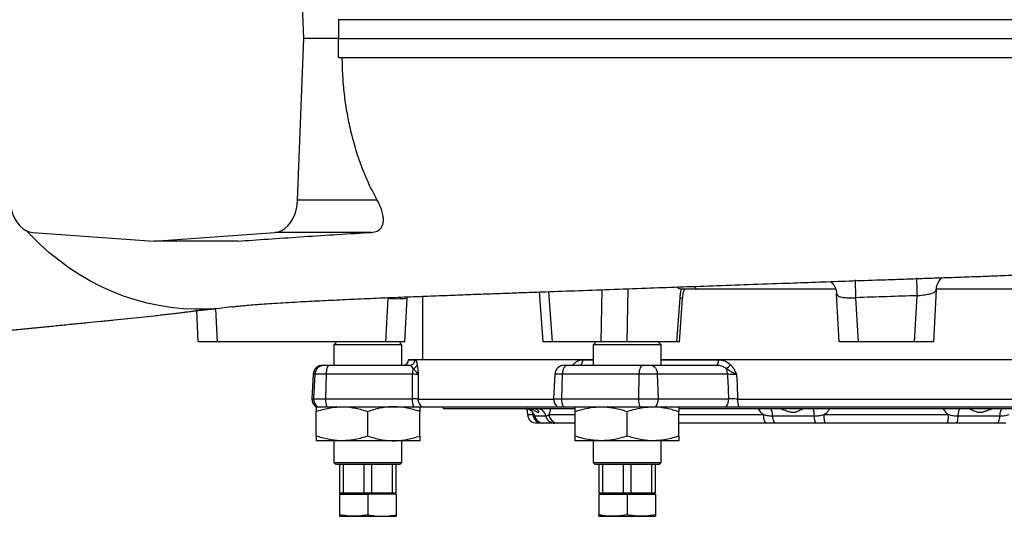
# Model space of a CAD drawing. Header units: millimetres. Extents: x 1279 to 5058, y 766 to 6162.
# Tile 6 of 16: x 3209 to 4254, y 1039 to 1566. Entities that reach past the tile are written whole.
import ezdxf

# ---------------------------------------------------------------- set-up
doc = ezdxf.new("R2010")
doc.units = ezdxf.units.MM
doc.header["$LTSCALE"] = 2

msp = doc.modelspace()

# ---------------------------------------------------------------- linework, layer by layer
at = {"color": 7, "linetype": 'Continuous', "lineweight": 25}
for p, q in [((3510.6, 1545.9), (3504.1, 1717.5)), ((3504.1, 1374.2), (3510.6, 1545.9)), ((3547.5, 1545.9), (3510.6, 1545.9)), ((3588.6, 1374.2), (3504.1, 1374.2)), ((3223.1, 1340.2), (3351.5, 1330.9)), ((3351.5, 1330.9), (3480, 1340.2)), ((3582.1, 1340.2), (3480, 1340.2)), ((3440.5, 1330.9), (3351.5, 1330.9)), ((3760.4, 1277), (3764.2, 1223.9)), ((3911.7, 1279.9), (3911.4, 1279.9)), ((4075, 1279.9), (3928.8, 1279.9)), ((4078.7, 1223.9), (4076, 1275.1)), ((4181.6, 1279.3), (4178.7, 1223.9)), ((4328.6, 1279.9), (4181.7, 1279.9)), ((3597.7, 1223.9), (3600.2, 1270.4)), ((3617.7, 1223.8), (3620.2, 1270.3)), ((3620.3, 1270.3), (3620.4, 1271.7)), ((3636.7, 1272.4), (3636.7, 1205.1)), ((3906.5, 1223.9), (3909.9, 1270.4)), ((3909.2, 1223.8), (3912.6, 1270)), ((4096.2, 1270.8), (4098.7, 1223.9)), ((4158.7, 1223.9), (4161.3, 1272.9)), ((3398.7, 1223.9), (3397, 1257.1)), ((3418.7, 1223.9), (3398.7, 1223.9)), ((3597.7, 1223.9), (3418.7, 1223.9)), ((3545.7, 1223.9), (3542.7, 1220.9)), ((3614.7, 1220.9), (3611.7, 1223.9)), ((3774.2, 1223.9), (3764.2, 1223.9)), ((3826.2, 1223.9), (3774.2, 1223.9)), ((3820.7, 1223.9), (3817.7, 1220.9)), ((3853.5, 1223.9), (3826.2, 1223.9)), ((3906.5, 1223.9), (3853.5, 1223.9)), ((3889.7, 1220.9), (3886.7, 1223.9)), ((4098.7, 1223.9), (4078.7, 1223.9)), ((4158.7, 1223.9), (4098.7, 1223.9)), ((4178.7, 1223.9), (4158.7, 1223.9)), ((3542.7, 1220.9), (3542.7, 1199.1)), ((3578.7, 1220.9), (3542.7, 1220.9)), ((3614.7, 1220.9), (3578.7, 1220.9)), ((3614.7, 1199.1), (3614.7, 1220.9)), ((3817.7, 1220.9), (3817.7, 1199.1)), ((3884.9, 1220.9), (3817.7, 1220.9)), ((3889.7, 1220.9), (3884.9, 1220.9)), ((3889.7, 1199.1), (3889.7, 1220.9)), ((3621.8, 1205.1), (3621.8, 1205)), ((3621.8, 1205.1), (3817.7, 1205.1)), ((3889.7, 1205.1), (4367.7, 1205.1)), ((3530.6, 1199.1), (3532.4, 1199.1)), ((3532.4, 1199.1), (3537.7, 1199.1)), ((3537.7, 1199.1), (3622.7, 1199.1)), ((3787, 1199.1), (3790.6, 1199.1)), ((3790.6, 1199.1), (3870.6, 1199.1)), ((3870.6, 1199.1), (3879.3, 1199.1)), ((3879.3, 1199.1), (3948.6, 1199.1)), ((3520.6, 1189.6), (3519.3, 1163.6)), ((3522.4, 1189.6), (3521.1, 1163.6)), ((3534.3, 1189.6), (3522.4, 1189.6)), ((3534.3, 1189.6), (3533.8, 1163.6)), ((3625.8, 1189.6), (3534.3, 1189.6)), ((3777.1, 1189.6), (3775.7, 1163.6)), ((3784.9, 1189.6), (3784.1, 1163.6)), ((3866.2, 1189.6), (3784.9, 1189.6)), ((3866.2, 1189.6), (3865.7, 1163.6)), ((3885.7, 1189.6), (3866.2, 1189.6)), ((3885.7, 1189.6), (3886.6, 1163.6)), ((3960.3, 1189.6), (3885.7, 1189.6)), ((3521.1, 1163.6), (3533.8, 1163.6)), ((3533.8, 1163.6), (3625.6, 1163.6)), ((3784.1, 1163.6), (3865.7, 1163.6)), ((3865.7, 1163.6), (3886.6, 1163.6)), ((3886.6, 1163.6), (3961.4, 1163.6)), ((3970.9, 1163.2), (4286.5, 1163.2)), ((3523.3, 1155.1), (3525.1, 1155.1)), ((3523.7, 1124), (3523.7, 1150.1)), ((3525.1, 1155.1), (3535.2, 1155.1)), ((3535.2, 1155.1), (3627, 1155.1)), ((3578.7, 1124), (3578.7, 1150.1)), ((3633.7, 1124), (3633.7, 1150.1)), ((3635.9, 1155.1), (3779.7, 1155.1)), ((3658.7, 1155.1), (3658.7, 1153.1)), ((3658.7, 1153.1), (3798.5, 1153.1)), ((3747.4, 1152.9), (3747.9, 1146.8)), ((3779.7, 1155.1), (3786.4, 1155.1)), ((3786.4, 1155.1), (3867.4, 1155.1)), ((3798.7, 1124), (3798.7, 1150.1)), ((3853.7, 1124), (3853.7, 1150.1)), ((3867.4, 1155.1), (3884, 1155.1)), ((3884, 1155.1), (3958.8, 1155.1)), ((3908.6, 1153.1), (4348.8, 1153.1)), ((3908.7, 1124), (3908.7, 1150.1)), ((3972.2, 1155.1), (4285.3, 1155.1)), ((3755.7, 1145.4), (3767.5, 1145.4)), ((4008.2, 1145.4), (4052.4, 1145.4)), ((4062.6, 1146.8), (4194.8, 1146.8)), ((4205, 1145.4), (4249.2, 1145.4)), ((3763.5, 1137.7), (3757.9, 1137.7)), ((3776.7, 1137.7), (3765.2, 1137.7)), ((3798.7, 1137.7), (3780.3, 1137.7)), ((4001.9, 1137.7), (3908.7, 1137.7)), ((4054.4, 1137.7), (4011.3, 1137.7)), ((4193.1, 1137.7), (4064.3, 1137.7)), ((4246.1, 1137.7), (4203.1, 1137.7)), ((3551.2, 1119.1), (3523.7, 1119.1)), ((3542.7, 1119.1), (3542.7, 1095.9)), ((3606.2, 1119.1), (3551.2, 1119.1)), ((3633.7, 1119.1), (3606.2, 1119.1)), ((3614.7, 1095.9), (3614.7, 1119.1)), ((3826.2, 1119.1), (3798.7, 1119.1)), ((3817.7, 1119.1), (3817.7, 1095.9)), ((3881.2, 1119.1), (3826.2, 1119.1)), ((3908.7, 1119.1), (3881.2, 1119.1)), ((3889.7, 1095.9), (3889.7, 1119.1)), ((3542.7, 1095.9), (3544.7, 1093.9)), ((3542.7, 1095.9), (3578.7, 1095.9)), ((3578.7, 1093.9), (3544.7, 1093.9)), ((3548.7, 1093.9), (3548.7, 1063.9)), ((3552.9, 1063.9), (3552.9, 1093.9)), ((3574.5, 1093.9), (3574.5, 1063.9)), ((3578.7, 1095.9), (3614.7, 1095.9)), ((3612.7, 1093.9), (3578.7, 1093.9)), ((3582.9, 1063.9), (3582.9, 1093.9)), ((3604.5, 1093.9), (3604.5, 1063.9)), ((3608.7, 1063.9), (3608.7, 1093.9)), ((3612.7, 1093.9), (3614.7, 1095.9)), ((3817.7, 1095.9), (3819.7, 1093.9)), ((3817.7, 1095.9), (3884.9, 1095.9)), ((3883.2, 1093.9), (3819.7, 1093.9)), ((3823.7, 1093.9), (3823.7, 1063.9)), ((3827.9, 1063.9), (3827.9, 1093.9)), ((3849.5, 1093.9), (3849.5, 1063.9)), ((3857.9, 1063.9), (3857.9, 1093.9)), ((3879.5, 1093.9), (3879.5, 1063.9)), ((3887.7, 1093.9), (3883.2, 1093.9)), ((3883.7, 1063.9), (3883.7, 1093.9)), ((3884.9, 1095.9), (3889.7, 1095.9)), ((3887.7, 1093.9), (3889.7, 1095.9)), ((3548.7, 1063.9), (3552.9, 1063.9)), ((3548.7, 1062.3), (3548.7, 1040.5)), ((3548.7, 1062.3), (3578.7, 1062.3)), ((3550.5, 1063.9), (3549.6, 1062.3)), ((3552.9, 1063.9), (3574.5, 1063.9)), ((3574.5, 1063.9), (3582.9, 1063.9)), ((3578.7, 1062.3), (3578.7, 1040.5)), ((3608.7, 1062.3), (3578.7, 1062.3)), ((3582.9, 1063.9), (3604.5, 1063.9)), ((3604.5, 1063.9), (3608.7, 1063.9)), ((3607.8, 1062.3), (3606.9, 1063.9)), ((3608.7, 1062.3), (3608.7, 1040.5)), ((3823.7, 1063.9), (3827.9, 1063.9)), ((3823.7, 1062.3), (3823.7, 1040.5)), ((3823.7, 1062.3), (3853.7, 1062.3)), ((3825.5, 1063.9), (3824.6, 1062.3)), ((3827.9, 1063.9), (3849.5, 1063.9)), ((3849.5, 1063.9), (3857.9, 1063.9)), ((3853.7, 1062.3), (3853.7, 1040.5)), ((3853.7, 1062.3), (3883.7, 1062.3)), ((3857.9, 1063.9), (3879.5, 1063.9)), ((3879.5, 1063.9), (3883.7, 1063.9)), ((3882.8, 1062.3), (3881.9, 1063.9)), ((3883.7, 1062.3), (3883.7, 1040.5)), ((3548.7, 1038.9), (3563.7, 1038.9)), ((3563.7, 1038.9), (3593.7, 1038.9)), ((3593.7, 1038.9), (3608.7, 1038.9)), ((3823.7, 1038.9), (3838.7, 1038.9)), ((3838.7, 1038.9), (3868.7, 1038.9)), ((3868.7, 1038.9), (3883.7, 1038.9))]:
    msp.add_line(p, q, dxfattribs=at)
at = {"color": 8, "linetype": 'Continuous', "lineweight": 25}
for p, q in [((3770.4, 1277.3), (3774.2, 1223.9)), ((3826.2, 1223.9), (3827.3, 1279.4)), ((3854.6, 1280.3), (3853.5, 1223.9)), ((3416.8, 1259.1), (3418.7, 1223.9)), ((3621.8, 1205), (3628.7, 1205)), ((3806.7, 1205), (3817.7, 1205)), ((3889.7, 1205), (3950.7, 1205)), ((3796.6, 1199.1), (3796.2, 1199.6)), ((3522.4, 1189.6), (3520.6, 1189.6)), ((3784.9, 1189.6), (3777.1, 1189.6)), ((3519.3, 1163.6), (3521.1, 1163.6)), ((3632, 1163.2), (3775.7, 1163.2)), ((3775.7, 1163.6), (3784.1, 1163.6)), ((3747.9, 1146.8), (3753.7, 1146.8)), ((3770.9, 1146.8), (3798.7, 1146.8)), ((3908.7, 1146.8), (3998.5, 1146.8))]:
    msp.add_line(p, q, dxfattribs=at)
at = {"color": 7, "linetype": 'Continuous', "lineweight": 25, "flags": 128}
for points in [[(3547.3, 1565.9), (3547.4, 1555.9), (3547.5, 1545.9)], [(3547.3, 1525.9), (3547.4, 1535.9), (3547.5, 1545.9)], [(3199, 1374.2), (3199.5, 1369), (3200.5, 1363.9), (3202, 1359.1), (3204, 1354.6), (3206.4, 1350.7), (3209.3, 1347.2), (3212.4, 1344.4), (3215.8, 1342.3), (3219.4, 1340.9), (3223.1, 1340.2)], [(3480, 1340.2), (3483.7, 1340.9), (3487.3, 1342.3), (3490.7, 1344.4), (3493.8, 1347.2), (3496.7, 1350.7), (3499.1, 1354.6), (3501.1, 1359.1), (3502.6, 1363.9), (3503.6, 1369), (3504.1, 1374.2)], [(3434.7, 1261.1), (3433.9, 1261), (3421.1, 1259.5), (3408.3, 1258.7), (3395.4, 1258.6), (3382.5, 1259.2), (3369.7, 1260.5), (3357, 1262.5), (3344.3, 1265.2), (3331.8, 1268.5), (3319.5, 1272.6), (3307.3, 1277.3), (3295.4, 1282.7), (3283.7, 1288.7), (3272.4, 1295.4), (3261.3, 1302.6), (3250.6, 1310.5), (3240.2, 1318.9), (3230.2, 1327.9), (3220.7, 1337.4), (3216.5, 1341.9)], [(3802.9, 1199.1), (3803.6, 1199.2), (3804.3, 1199.5), (3805, 1200), (3805.6, 1200.8), (3806, 1201.7), (3806.4, 1202.7), (3806.6, 1203.8), (3806.7, 1205)], [(3948.6, 1199.1), (3949, 1199.2), (3949.4, 1199.5), (3949.7, 1200), (3950.1, 1200.8), (3950.3, 1201.7), (3950.5, 1202.7), (3950.6, 1203.8), (3950.7, 1205)], [(3537.7, 1199.1), (3537.1, 1198.9), (3536.4, 1198.3), (3535.9, 1197.5), (3535.4, 1196.3), (3534.9, 1194.9), (3534.6, 1193.2), (3534.4, 1191.5), (3534.3, 1189.6)], [(3790.6, 1199.1), (3789.5, 1198.9), (3788.5, 1198.3), (3787.5, 1197.5), (3786.7, 1196.3), (3786, 1194.9), (3785.4, 1193.2), (3785.1, 1191.5), (3784.9, 1189.6)], [(3870.6, 1199.1), (3869.7, 1198.9), (3869, 1198.3), (3868.2, 1197.5), (3867.6, 1196.3), (3867.1, 1194.9), (3866.6, 1193.2), (3866.4, 1191.5), (3866.2, 1189.6)], [(3879.3, 1199.1), (3880.5, 1198.9), (3881.6, 1198.3), (3882.7, 1197.5), (3883.7, 1196.3), (3884.5, 1194.9), (3885.1, 1193.2), (3885.5, 1191.5), (3885.7, 1189.6)], [(3632.1, 1189.2), (3632.1, 1179.1), (3632, 1163.2)], [(3969.8, 1189.2), (3970.3, 1179.1), (3970.9, 1163.2)], [(4008.2, 1145.4), (4008.1, 1147), (4007.8, 1148.4), (4007.5, 1149.8), (4007.1, 1150.9), (4006.7, 1151.8), (4006.2, 1152.5), (4005.7, 1152.9), (4005.2, 1153.1)], [(4052.4, 1145.4), (4052.3, 1147), (4052.2, 1148.4), (4052, 1149.8), (4051.7, 1150.9), (4051.4, 1151.8), (4051.1, 1152.5), (4050.8, 1152.9), (4050.5, 1153.1)], [(4205, 1145.4), (4205.1, 1147), (4205.3, 1148.4), (4205.5, 1149.8), (4205.7, 1150.9), (4206, 1151.8), (4206.3, 1152.5), (4206.6, 1152.9), (4206.9, 1153.1)], [(4249.2, 1145.4), (4249.4, 1147), (4249.6, 1148.4), (4249.9, 1149.8), (4250.3, 1150.9), (4250.7, 1151.8), (4251.2, 1152.5), (4251.7, 1152.9), (4252.3, 1153.1)], [(4001.9, 1137.7), (4001.2, 1137.9), (4000.6, 1138.4), (4000.1, 1139.2), (3999.6, 1140.3), (3999.1, 1141.7), (3998.8, 1143.3), (3998.6, 1145), (3998.5, 1146.8)], [(4011.3, 1137.7), (4010.8, 1137.9), (4010.3, 1138.3), (4009.8, 1138.9), (4009.4, 1139.9), (4009, 1141), (4008.7, 1142.3), (4008.4, 1143.8), (4008.2, 1145.4)], [(4054.4, 1137.7), (4054.1, 1137.9), (4053.7, 1138.3), (4053.4, 1138.9), (4053.1, 1139.9), (4052.9, 1141), (4052.7, 1142.3), (4052.5, 1143.8), (4052.4, 1145.4)], [(4064.3, 1137.7), (4064, 1137.9), (4063.7, 1138.4), (4063.4, 1139.2), (4063.2, 1140.3), (4063, 1141.7), (4062.8, 1143.3), (4062.7, 1145), (4062.6, 1146.8)], [(4193.1, 1137.7), (4193.4, 1137.9), (4193.7, 1138.4), (4194, 1139.2), (4194.3, 1140.3), (4194.5, 1141.7), (4194.7, 1143.3), (4194.8, 1145), (4194.8, 1146.8)], [(4203.1, 1137.7), (4203.4, 1137.9), (4203.7, 1138.3), (4204, 1138.9), (4204.3, 1139.9), (4204.5, 1141), (4204.7, 1142.3), (4204.9, 1143.8), (4205, 1145.4)], [(4246.1, 1137.7), (4246.6, 1137.9), (4247.1, 1138.3), (4247.6, 1138.9), (4248.1, 1139.9), (4248.5, 1141), (4248.8, 1142.3), (4249, 1143.8), (4249.2, 1145.4)]]:
    msp.add_lwpolyline(points, dxfattribs=at)
at = {"color": 8, "linetype": 'Continuous', "lineweight": 25, "flags": 128}
for points in [[(4095.5, 1289.7), (4095.5, 1289.6), (4095.6, 1288.7), (4095.6, 1287.1), (4095.7, 1284.8), (4095.8, 1281.9), (4096, 1278.5), (4096.1, 1274.7), (4096.2, 1270.8)], [(4160.7, 1291.8), (4160.7, 1291.7), (4160.8, 1290.8), (4160.8, 1289.2), (4160.9, 1286.8), (4161, 1283.9), (4161.1, 1280.5), (4161.2, 1276.8), (4161.3, 1272.9)]]:
    msp.add_lwpolyline(points, dxfattribs=at)
at = {"color": 8, "linetype": 'Continuous', "lineweight": 25}
for centre, radius, start, end in [((3929.8, 1284.6), 4.88, 204.7314, 257.9099), ((3610.5, 1362.1), 92.3, 263.6017, 276.0193), ((3909.7, 1260.6), 9.81, 73.2309, 88.9366)]:
    msp.add_arc(centre, radius, start, end, dxfattribs=at)
at = {"color": 7, "linetype": 'Continuous', "lineweight": 25}
for centre, radius, start, end in [((3615.8, 1205.1), 6, 270, 359), ((3622.7, 1205), 5.96, 270.3852, 359.3957), ((3530.6, 1189.1), 10, 90, 177), ((3532.4, 1189.1), 9.98, 90.0797, 177.0916), ((3648.9, 1189.5), 23.1, 164.3368, 179.6925), ((3625.5, 1201.3), 5.75, 281.2357, 342.1512), ((3787, 1189.1), 10, 90, 177), ((3949.7, 1211.8), 18.4, 299.0317, 318.4011), ((3946.9, 1189.3), 13.4, 1.1033, 28.4358), ((3529.3, 1163.1), 10, 177, 233.1301), ((3531.1, 1163.1), 10, 176.9858, 233.0129), ((3554.9, 1162.6), 21.1, 177.2884, 200.8874), ((3646.7, 1162.6), 21.1, 177.2879, 200.888), ((3642, 1163), 10.1, 178.8559, 232.2997), ((3785.7, 1163.1), 10, 177, 233.1301), ((3798, 1162.7), 13.9, 176.3327, 213.2895), ((3882.9, 1162.6), 17.2, 176.8025, 206.023), ((3873.9, 1162.7), 12.7, 322.7451, 3.791), ((3948.7, 1162.7), 12.7, 322.7451, 3.791), ((3993.5, 1162.5), 22.6, 178.1092, 199.1807), ((3746.1, 1143.2), 9.84, 12.7331, 89.5861), ((3758.1, 1143.5), 9.61, 11.6007, 88.9071), ((3757.9, 1147.7), 10, 185, 270), ((3763.6, 1147.6), 9.91, 184.5178, 269.6083), ((3765.3, 1147.6), 9.84, 192.7332, 269.5851), ((3776.9, 1147.3), 9.61, 191.601, 268.9062), ((3780.5, 1147.4), 9.65, 183.0754, 268.3658)]:
    msp.add_arc(centre, radius, start, end, dxfattribs=at)
for centre, major_axis, ratio, start_param, end_param in [((4077.5, 3331.9), (164.5, 9154.9), 0.04642, 1.807832, 1.810754), ((4225, 3331.9), (-308.8, 9154.9), 0.037812, 1.805722, 1.808644)]:
    msp.add_ellipse(centre, major_axis=major_axis, ratio=ratio, start_param=start_param, end_param=end_param, dxfattribs=at)
for points, knots in [([(3547.3, 1565.9), (3559.5, 1565.9), (3583.8, 1565.9), (3621.3, 1565.9), (3659.4, 1565.9), (3698.6, 1565.9), (3739, 1565.9), (3780.4, 1565.9), (3822.2, 1565.9), (3864.5, 1565.9), (3907.2, 1565.9), (3950.1, 1565.9), (3993.2, 1565.9), (4036.9, 1565.9), (4081, 1565.9), (4125.5, 1565.9), (4170, 1565.9), (4213.8, 1565.9), (4257.1, 1565.9), (4299.7, 1565.9), (4341.9, 1565.9), (4384.4, 1565.9), (4427, 1565.9), (4469.7, 1565.9), (4511.7, 1565.9), (4552.8, 1565.9), (4593.1, 1565.9), (4619, 1565.9), (4631.9, 1565.9)], [0, 0, 0, 0, 0.036607, 0.073244, 0.109881, 0.146488, 0.184426, 0.222396, 0.260366, 0.298304, 0.336238, 0.374206, 0.412173, 0.450107, 0.489133, 0.528194, 0.567255, 0.606281, 0.644389, 0.682531, 0.720673, 0.758781, 0.79892, 0.839136, 0.879391, 0.919646, 0.959861, 1, 1, 1, 1]), ([(3547.5, 1545.9), (3559.6, 1545.9), (3583.8, 1545.9), (3621.1, 1545.9), (3659, 1545.9), (3698.1, 1545.9), (3738.4, 1545.9), (3779.8, 1545.9), (3821.8, 1545.9), (3864.1, 1545.9), (3906.8, 1545.9), (3949.7, 1545.9), (3992.9, 1545.9), (4036.6, 1545.9), (4080.8, 1545.9), (4125.4, 1545.9), (4169.8, 1545.9), (4213.8, 1545.9), (4257.1, 1545.9), (4299.7, 1545.9), (4342, 1545.9), (4384.5, 1545.9), (4427.2, 1545.9), (4470, 1545.9), (4512.1, 1545.9), (4553.2, 1545.9), (4593.5, 1545.9), (4619.5, 1545.9), (4632.5, 1545.9)], [0, 0, 0, 0, 0.036397, 0.072823, 0.109249, 0.145646, 0.183611, 0.22161, 0.259608, 0.297573, 0.335535, 0.37353, 0.411525, 0.449488, 0.488542, 0.527631, 0.566721, 0.605776, 0.643912, 0.682081, 0.720251, 0.758387, 0.798591, 0.838873, 0.879194, 0.919515, 0.959796, 1, 1, 1, 1]), ([(3547.3, 1525.9), (3559.5, 1525.9), (3583.8, 1525.9), (3621.3, 1525.9), (3659.4, 1525.9), (3698.6, 1525.9), (3739, 1525.9), (3780.4, 1525.9), (3822.2, 1525.9), (3864.5, 1525.9), (3907.2, 1525.9), (3950.1, 1525.9), (3993.2, 1525.9), (4036.9, 1525.9), (4081, 1525.9), (4125.5, 1525.9), (4170, 1525.9), (4213.8, 1525.9), (4257.1, 1525.9), (4299.7, 1525.9), (4341.9, 1525.9), (4384.4, 1525.9), (4427, 1525.9), (4469.7, 1525.9), (4511.7, 1525.9), (4552.8, 1525.9), (4593.1, 1525.9), (4619, 1525.9), (4631.9, 1525.9)], [0, 0, 0, 0, 0.036607, 0.073244, 0.109881, 0.146488, 0.184426, 0.222396, 0.260366, 0.298303, 0.336238, 0.374205, 0.412172, 0.450107, 0.489132, 0.528193, 0.567254, 0.60628, 0.644388, 0.68253, 0.720672, 0.75878, 0.798919, 0.839135, 0.87939, 0.919645, 0.959861, 1, 1, 1, 1]), ([(3588.6, 1374.2), (3585.6, 1379.9), (3579.6, 1391.3), (3571.9, 1409.9), (3565.2, 1429.6), (3560.1, 1449.2), (3556.3, 1468.5), (3553.6, 1487.2), (3551.9, 1506.3), (3551.6, 1519.4), (3551.5, 1525.9)], [0, 0, 0, 0, 0.131462, 0.262923, 0.398178, 0.533431, 0.648781, 0.76413, 0.882065, 1, 1, 1, 1]), ([(3582.1, 1340.2), (3583.3, 1340.3), (3585.6, 1340.6), (3588.5, 1341.5), (3590.9, 1343), (3592.9, 1345), (3594.3, 1347.7), (3595.2, 1351.4), (3595.2, 1356), (3594, 1361.6), (3591.9, 1367.8), (3589.7, 1372.1), (3588.6, 1374.2)], [0, 0, 0, 0, 0.070566, 0.14112, 0.211494, 0.281928, 0.373246, 0.464698, 0.592596, 0.720668, 0.860309, 1, 1, 1, 1]), ([(3440.5, 1330.9), (3451.2, 1331.6), (3472.5, 1333.1), (3506.5, 1335.4), (3541.8, 1337.7), (3567.4, 1339.3), (3581, 1340.1), (3582.1, 1340.2)], [0, 0, 0, 0, 0.243194, 0.486389, 0.731719, 0.977049, 1, 1, 1, 1]), ([(3434.7, 1261.1), (3436.2, 1261.3), (3439.1, 1261.7), (3445, 1262.3), (3452.1, 1263), (3460.8, 1263.7), (3470.9, 1264.4), (3482.3, 1265.2), (3494.5, 1265.9), (3510.3, 1266.8), (3530.2, 1267.8), (3554.8, 1269), (3580.7, 1270.1), (3607, 1271.2), (3632.5, 1272.2), (3656.6, 1273.1), (3679.2, 1274), (3700.7, 1274.8), (3721.4, 1275.5), (3742, 1276.3), (3767.4, 1277.2), (3798.4, 1278.3), (3835.3, 1279.6), (3872.2, 1281), (3908.8, 1282.3), (3945.1, 1283.5), (3983.1, 1284.9), (4019.4, 1286.2), (4053.7, 1287.4), (4085.6, 1288.5), (4113.8, 1289.5), (4137.9, 1290.3), (4157.1, 1291), (4175.1, 1291.6), (4190.9, 1292.2), (4204.6, 1292.6), (4216.3, 1293.1), (4226.6, 1293.4), (4235.4, 1293.7), (4244.7, 1294.1), (4255.7, 1294.5), (4269.7, 1295), (4286.3, 1295.5), (4304.6, 1296.2), (4324.4, 1296.9), (4344.9, 1297.7), (4366.6, 1298.5), (4389.3, 1299.3), (4412.6, 1300.2), (4436.6, 1301.1), (4461, 1302.1), (4486, 1303.1), (4502.4, 1303.7), (4510.8, 1304.1)], [0, 0, 0, 0, 0.018229, 0.036235, 0.054007, 0.071623, 0.089159, 0.106666, 0.124163, 0.141684, 0.169823, 0.198172, 0.226519, 0.253595, 0.279179, 0.301646, 0.322686, 0.342241, 0.36034, 0.378365, 0.396806, 0.426602, 0.457382, 0.489138, 0.516979, 0.545656, 0.575469, 0.606465, 0.630406, 0.655051, 0.680431, 0.695752, 0.71097, 0.724921, 0.737513, 0.747774, 0.756898, 0.764883, 0.771727, 0.777705, 0.786625, 0.797632, 0.810726, 0.825905, 0.841274, 0.857924, 0.875541, 0.894124, 0.913672, 0.933816, 0.954904, 0.976956, 1, 1, 1, 1]), ([(4069.7, 1287.9), (4069.7, 1287.9), (4070.3, 1287.5), (4071.6, 1286.1), (4073.3, 1283.9), (4074.8, 1281.1), (4075.7, 1278), (4076.1, 1275.7), (4076, 1274.6), (4076, 1274.6)], [0, 0, 0, 0, 0.007123, 0.18703, 0.378649, 0.576906, 0.77822, 0.994034, 1, 1, 1, 1]), ([(4181.7, 1279.4), (4181.8, 1280.3), (4181.9, 1282.4), (4182.9, 1285.3), (4184.3, 1288.1), (4185.9, 1290.3), (4187.2, 1291.6), (4187.8, 1292), (4187.9, 1292.1)], [0, 0, 0, 0, 0.183964, 0.403309, 0.610035, 0.804969, 0.987441, 1, 1, 1, 1]), ([(3911.4, 1279.9), (3910, 1280.1), (3908.3, 1280.4), (3906.8, 1281.9), (3906.5, 1282.2)], [0, 0, 0, 0, 0.784441, 1, 1, 1, 1]), ([(3909.9, 1270.4), (3910, 1272), (3910.4, 1275.2), (3911, 1278.3), (3911.4, 1279.9), (3911.4, 1279.9)], [0, 0, 0, 0, 0.4929725, 0.9991698, 1, 1, 1, 1]), ([(3928.8, 1279.9), (3926.9, 1279.9), (3923.1, 1279.9), (3917.3, 1279.9), (3913.4, 1279.9), (3911.7, 1279.9)], [0, 0, 0, 0, 0.342808, 0.695554, 1, 1, 1, 1]), ([(3912.6, 1270), (3912.6, 1270.3), (3912.7, 1271.7), (3913, 1274), (3913.6, 1276.6), (3914.2, 1278.6), (3914.5, 1279.5), (3914.7, 1279.8)], [0, 0, 0, 0, 0.095555, 0.3612436, 0.6248694, 0.8765291, 1, 1, 1, 1]), ([(4076, 1275.1), (4076.3, 1274.3), (4076.8, 1272.8), (4080.3, 1271.5), (4085.4, 1270.9), (4091, 1270.7), (4094.8, 1270.8), (4096.2, 1270.8)], [0, 0, 0, 0, 0.219535, 0.43555, 0.648355, 0.860511, 1, 1, 1, 1]), ([(4161.3, 1272.9), (4163.6, 1273.2), (4168.1, 1273.7), (4174.2, 1274.7), (4178.8, 1276), (4181.2, 1277.6), (4181.5, 1278.8), (4181.6, 1279.3)], [0, 0, 0, 0, 0.21418, 0.428471, 0.643377, 0.859977, 1, 1, 1, 1]), ([(4161.3, 1272.9), (4150.7, 1272.6), (4129, 1271.9), (4107.3, 1271.2), (4096.2, 1270.8)], [0, 0, 0, 0, 0.489734, 1, 1, 1, 1]), ([(3123.6, 1231.1), (3124.8, 1231.2), (3129.3, 1231.5), (3137.3, 1232.1), (3147.5, 1232.9), (3156.9, 1233.5), (3164.1, 1234), (3170.4, 1234.4), (3176.6, 1234.8), (3184, 1235.3), (3191.7, 1235.9), (3199.7, 1236.6), (3207.4, 1237.2), (3214.9, 1237.9), (3221.6, 1238.5), (3228.1, 1239.2), (3235.1, 1239.9), (3242.5, 1240.6), (3253.2, 1241.7), (3266.2, 1243), (3281.1, 1244.5), (3295.3, 1245.9), (3309.5, 1247.3), (3323.8, 1248.6), (3338.2, 1250.1), (3349.6, 1251.4), (3358.7, 1252.5), (3365.4, 1253.3), (3371.8, 1254), (3376.9, 1254.7), (3380.6, 1255.1), (3383.2, 1255.4), (3385.5, 1255.7), (3388.1, 1256), (3391.3, 1256.4), (3395, 1256.9), (3398.4, 1257.3), (3401.2, 1257.6), (3403.5, 1257.9), (3406, 1258.1), (3408.1, 1258.4), (3409.6, 1258.5), (3410.7, 1258.6), (3411.6, 1258.7), (3412.5, 1258.8), (3413.5, 1258.9), (3414.9, 1259), (3415.9, 1259.1), (3416.4, 1259.1)], [0, 0, 0, 0, 0.009273, 0.034724, 0.061943, 0.086384, 0.106173, 0.117972, 0.133095, 0.151648, 0.172082, 0.190914, 0.212484, 0.231549, 0.249207, 0.265684, 0.283669, 0.305381, 0.327792, 0.374757, 0.421885, 0.468589, 0.516342, 0.563613, 0.610563, 0.660399, 0.685197, 0.709991, 0.734692, 0.756875, 0.768921, 0.779504, 0.788756, 0.800418, 0.816206, 0.837293, 0.856293, 0.869709, 0.884043, 0.902219, 0.919475, 0.929545, 0.938565, 0.94708, 0.955132, 0.964907, 0.979889, 1, 1, 1, 1]), ([(3617.5, 1223.9), (3617.4, 1223.9), (3617.2, 1223.9), (3614.2, 1223.9), (3609.4, 1223.9), (3603.6, 1223.9), (3599.5, 1223.9), (3597.7, 1223.9)], [0, 0, 0, 0, 0.179186, 0.39403, 0.608516, 0.822824, 1, 1, 1, 1]), ([(3909, 1223.9), (3908.9, 1223.9), (3908.9, 1223.9), (3907.3, 1223.9), (3906.5, 1223.9)], [0, 0, 0, 0, 0.471534, 1, 1, 1, 1]), ([(3628.7, 1205), (3628.8, 1204.9), (3629.3, 1204.8), (3630.1, 1203.5), (3630.7, 1200.9), (3631, 1199.6)], [0, 0, 0, 0, 0.170175, 0.583754, 1, 1, 1, 1]), ([(3796.2, 1199.6), (3796.9, 1200.3), (3798.2, 1201.8), (3801.4, 1204), (3804.4, 1204.9), (3806.5, 1204.9), (3806.7, 1205)], [0, 0, 0, 0, 0.22595, 0.460394, 0.943089, 1, 1, 1, 1]), ([(3950.7, 1205), (3951.5, 1204.9), (3954.2, 1204.8), (3958.9, 1203.5), (3961.9, 1200.9), (3963.5, 1199.6)], [0, 0, 0, 0, 0.170175, 0.583754, 1, 1, 1, 1]), ([(3626.6, 1195.7), (3626.1, 1196.5), (3625.2, 1198.2), (3623.8, 1199), (3623, 1199), (3622.7, 1199.1)], [0, 0, 0, 0, 0.406673, 0.826009, 1, 1, 1, 1]), ([(3632.1, 1189.2), (3632.1, 1189.2), (3632.1, 1189.3), (3631.8, 1190.1), (3630.7, 1191.5), (3628.6, 1193.6), (3627.3, 1195), (3626.6, 1195.7)], [0, 0, 0, 0, 0.002288, 0.050102, 0.400595, 0.699916, 1, 1, 1, 1]), ([(3631, 1199.6), (3631.1, 1198.6), (3631.5, 1196.6), (3631.8, 1193.2), (3632, 1190.7), (3632.1, 1189.4), (3632.1, 1189.2), (3632.1, 1189.2)], [0, 0, 0, 0, 0.325301, 0.651378, 0.958378, 0.997118, 1, 1, 1, 1]), ([(3958.6, 1195.7), (3957.4, 1196.5), (3954.9, 1198.2), (3951.3, 1199), (3949.2, 1199), (3948.6, 1199.1)], [0, 0, 0, 0, 0.406673, 0.826007, 1, 1, 1, 1]), ([(3969.8, 1189.2), (3969.8, 1189.2), (3969.6, 1189.3), (3968.2, 1190.1), (3965.4, 1191.5), (3961.9, 1193.6), (3959.7, 1195), (3958.6, 1195.7)], [0, 0, 0, 0, 0.0022891, 0.0501018, 0.4005947, 0.6999173, 1, 1, 1, 1]), ([(3963.5, 1199.6), (3964.3, 1198.6), (3966, 1196.6), (3968, 1193.2), (3969.2, 1190.7), (3969.8, 1189.4), (3969.8, 1189.2), (3969.8, 1189.2)], [0, 0, 0, 0, 0.325301, 0.651378, 0.958377, 0.997117, 1, 1, 1, 1]), ([(3632.1, 1189.2), (3632.1, 1189.2), (3631.9, 1189.3), (3631, 1189.4), (3628.8, 1189.5), (3626.8, 1189.6), (3625.8, 1189.6)], [0, 0, 0, 0, 0.0053209, 0.3375363, 0.6689758, 1, 1, 1, 1]), ([(3969.8, 1189.2), (3969.8, 1189.2), (3968.7, 1189.3), (3966.5, 1189.4), (3963.1, 1189.5), (3961.2, 1189.6), (3960.3, 1189.6)], [0, 0, 0, 0, 0.005322, 0.337537, 0.668976, 1, 1, 1, 1]), ([(3632, 1163.2), (3631.9, 1163.2), (3631.5, 1163.3), (3630.3, 1163.4), (3628.1, 1163.5), (3626.3, 1163.6), (3625.6, 1163.6)], [0, 0, 0, 0, 0.099843, 0.432894, 0.765487, 1, 1, 1, 1]), ([(3970.9, 1163.2), (3969.8, 1163.3), (3967.6, 1163.4), (3964.2, 1163.5), (3962.3, 1163.6), (3961.4, 1163.6)], [0, 0, 0, 0, 0.333652, 0.666855, 1, 1, 1, 1]), ([(3523.7, 1150.1), (3528.2, 1151.5), (3534.9, 1153.5), (3544.2, 1154.8), (3548.9, 1155), (3551.2, 1155.1)], [0, 0, 0, 0, 0.495254, 0.74765, 1, 1, 1, 1]), ([(3523.7, 1155.1), (3523.7, 1155), (3523.7, 1154.8), (3523.7, 1153.3), (3523.7, 1151.2), (3523.7, 1150.1)], [0, 0, 0, 0, 0.232525, 0.614095, 1, 1, 1, 1]), ([(3551.2, 1155.1), (3551.9, 1155.1), (3556.8, 1155), (3566.1, 1153.9), (3574.5, 1151.4), (3578.7, 1150.1)], [0, 0, 0, 0, 0.070113, 0.530797, 1, 1, 1, 1]), ([(3606.2, 1155.1), (3605.6, 1155.1), (3600.6, 1155), (3591.3, 1153.9), (3582.9, 1151.4), (3578.7, 1150.1)], [0, 0, 0, 0, 0.070113, 0.530796, 1, 1, 1, 1]), ([(3633.7, 1150.1), (3629.3, 1151.5), (3622.5, 1153.5), (3613.3, 1154.8), (3608.6, 1155), (3606.2, 1155.1)], [0, 0, 0, 0, 0.495255, 0.747651, 1, 1, 1, 1]), ([(3627, 1155.1), (3628.5, 1155.1), (3631.4, 1155.1), (3634.5, 1155.1), (3635.4, 1155.1), (3635.9, 1155.1)], [0, 0, 0, 0, 0.3595719, 0.6916277, 1, 1, 1, 1]), ([(3633.7, 1155.1), (3633.7, 1155), (3633.7, 1154.8), (3633.7, 1153.3), (3633.7, 1151.2), (3633.7, 1150.1)], [0, 0, 0, 0, 0.232525, 0.614095, 1, 1, 1, 1]), ([(3746.1, 1153), (3746.9, 1153), (3748.3, 1152.9), (3750.2, 1152.2), (3751.7, 1151.2), (3752.7, 1150.3), (3753.2, 1149.6), (3753.4, 1149.2), (3753.3, 1149.3), (3753.3, 1149.3)], [0, 0, 0, 0, 0.194043, 0.374643, 0.538634, 0.687191, 0.824527, 0.961186, 1, 1, 1, 1]), ([(3755.5, 1153.1), (3756, 1153), (3757.6, 1152.9), (3759, 1151.8), (3759.8, 1150.5), (3759.9, 1149.4), (3759.4, 1148.8), (3757.8, 1149.6), (3754.9, 1151.4), (3751.4, 1152.8), (3748.9, 1153), (3748, 1153.1)], [0, 0, 0, 0, 0.066658, 0.20905, 0.299643, 0.392814, 0.499797, 0.607141, 0.773492, 0.921844, 1, 1, 1, 1]), ([(3798.7, 1150.1), (3800.6, 1150.7), (3806, 1152.5), (3815.2, 1154.5), (3822.5, 1154.9), (3826.2, 1155.1)], [0, 0, 0, 0, 0.211862, 0.603333, 1, 1, 1, 1]), ([(3798.7, 1150.1), (3798.7, 1151.5), (3798.7, 1153.5), (3798.7, 1154.8), (3798.7, 1155), (3798.7, 1155.1)], [0, 0, 0, 0, 0.495255, 0.74765, 1, 1, 1, 1]), ([(3826.2, 1155.1), (3828.4, 1155), (3834.1, 1154.8), (3843.3, 1153.3), (3850.2, 1151.2), (3853.7, 1150.1)], [0, 0, 0, 0, 0.232525, 0.614096, 1, 1, 1, 1]), ([(3853.7, 1150.1), (3858.2, 1151.5), (3864.9, 1153.5), (3874.2, 1154.8), (3878.9, 1155), (3881.2, 1155.1)], [0, 0, 0, 0, 0.495254, 0.74765, 1, 1, 1, 1]), ([(3881.2, 1155.1), (3881.9, 1155.1), (3886.8, 1155), (3896.1, 1153.9), (3904.5, 1151.4), (3908.7, 1150.1)], [0, 0, 0, 0, 0.070113, 0.530796, 1, 1, 1, 1]), ([(3908.7, 1155.1), (3908.7, 1155.1), (3908.7, 1155), (3908.7, 1153.9), (3908.7, 1151.4), (3908.7, 1150.1)], [0, 0, 0, 0, 0.070112, 0.530795, 1, 1, 1, 1]), ([(3958.8, 1155.1), (3960.2, 1155.1), (3963, 1155.1), (3967.8, 1155.1), (3970.7, 1155.1), (3972.2, 1155.1)], [0, 0, 0, 0, 0.359572, 0.691628, 1, 1, 1, 1]), ([(4041.7, 1153.1), (4041.5, 1153), (4040.7, 1152.9), (4038.3, 1151.8), (4034.7, 1149.9), (4030.3, 1148.8), (4025.9, 1149.4), (4021.1, 1151.2), (4016.7, 1152.8), (4014.4, 1153), (4013.7, 1153.1)], [0, 0, 0, 0, 0.052864, 0.189989, 0.374379, 0.48374, 0.593781, 0.751985, 0.921128, 1, 1, 1, 1]), ([(4243.7, 1153.1), (4243.1, 1153), (4241.2, 1152.9), (4238, 1151.8), (4234.5, 1150.5), (4231.3, 1149.4), (4227.7, 1148.8), (4223.5, 1149.6), (4219.7, 1151.4), (4217, 1152.8), (4216, 1153), (4215.7, 1153.1)], [0, 0, 0, 0, 0.066658, 0.209048, 0.300995, 0.392819, 0.499801, 0.607145, 0.773494, 0.921845, 1, 1, 1, 1]), ([(3753.7, 1146.8), (3754, 1146.4), (3754.6, 1145.6), (3755.3, 1145.5), (3755.7, 1145.4)], [0, 0, 0, 0, 0.496377, 1, 1, 1, 1]), ([(3767.5, 1145.4), (3768.1, 1145.5), (3769.2, 1145.6), (3770.3, 1146.4), (3770.9, 1146.8)], [0, 0, 0, 0, 0.4954544, 1, 1, 1, 1]), ([(3998.5, 1146.8), (4000.1, 1146.4), (4003.3, 1145.6), (4006.6, 1145.5), (4008.2, 1145.4)], [0, 0, 0, 0, 0.496377, 1, 1, 1, 1]), ([(4052.4, 1145.4), (4054.1, 1145.5), (4057.6, 1145.6), (4060.9, 1146.4), (4062.6, 1146.8)], [0, 0, 0, 0, 0.495454, 1, 1, 1, 1]), ([(4194.8, 1146.8), (4196.5, 1146.4), (4199.8, 1145.6), (4203.3, 1145.5), (4205, 1145.4)], [0, 0, 0, 0, 0.496377, 1, 1, 1, 1]), ([(4249.2, 1145.4), (4250.8, 1145.5), (4254.1, 1145.6), (4257.4, 1146.4), (4259, 1146.8)], [0, 0, 0, 0, 0.4954544, 1, 1, 1, 1]), ([(3765.2, 1137.7), (3765.1, 1137.7), (3764.9, 1137.7), (3764.7, 1137.7), (3764.5, 1137.7), (3764.3, 1137.7), (3764.1, 1137.7), (3763.9, 1137.7), (3763.7, 1137.7), (3763.6, 1137.7), (3763.5, 1137.7)], [0, 0, 0, 0, 0.122868, 0.250014, 0.366195, 0.500007, 0.625006, 0.750005, 0.875139, 1, 1, 1, 1]), ([(3780.3, 1137.7), (3780.1, 1137.7), (3779.8, 1137.7), (3779.4, 1137.7), (3778.9, 1137.7), (3778.3, 1137.7), (3777.5, 1137.7), (3777, 1137.7), (3776.7, 1137.7)], [0, 0, 0, 0, 0.114497, 0.25001, 0.375014, 0.500018, 0.75979, 1, 1, 1, 1]), ([(4011.3, 1137.7), (4010.9, 1137.7), (4010.1, 1137.7), (4009, 1137.7), (4007.8, 1137.7), (4006.6, 1137.7), (4005.4, 1137.7), (4004.2, 1137.7), (4003.1, 1137.7), (4002.3, 1137.7), (4001.9, 1137.7)], [0, 0, 0, 0, 0.1228781, 0.2500359, 0.3662109, 0.5000176, 0.6250172, 0.7500169, 0.8751438, 1, 1, 1, 1]), ([(4064.3, 1137.7), (4064, 1137.7), (4063.1, 1137.7), (4061.9, 1137.7), (4060.6, 1137.7), (4058.9, 1137.7), (4056.8, 1137.7), (4055.2, 1137.7), (4054.4, 1137.7)], [0, 0, 0, 0, 0.114497, 0.25001, 0.375014, 0.500018, 0.75979, 1, 1, 1, 1]), ([(4203.1, 1137.7), (4202.6, 1137.7), (4201.8, 1137.7), (4200.6, 1137.7), (4199.4, 1137.7), (4198.1, 1137.7), (4196.8, 1137.7), (4195.6, 1137.7), (4194.3, 1137.7), (4193.5, 1137.7), (4193.1, 1137.7)], [0, 0, 0, 0, 0.1228676, 0.2500138, 0.3661946, 0.5000074, 0.625006, 0.7500046, 0.8751388, 1, 1, 1, 1]), ([(4255.6, 1137.7), (4255.2, 1137.7), (4254.4, 1137.7), (4253.2, 1137.7), (4252, 1137.7), (4250.4, 1137.7), (4248.5, 1137.7), (4246.9, 1137.7), (4246.1, 1137.7)], [0, 0, 0, 0, 0.114497, 0.25001, 0.375014, 0.500018, 0.75979, 1, 1, 1, 1]), ([(3551.2, 1119.1), (3550.6, 1119.1), (3545.6, 1119.1), (3536.3, 1120.2), (3527.9, 1122.7), (3523.7, 1124)], [0, 0, 0, 0, 0.070113, 0.530796, 1, 1, 1, 1]), ([(3523.7, 1124), (3523.7, 1122.9), (3523.7, 1120.8), (3523.7, 1119.3), (3523.7, 1119.1), (3523.7, 1119.1)], [0, 0, 0, 0, 0.381917, 0.767474, 1, 1, 1, 1]), ([(3578.7, 1124), (3574.3, 1122.6), (3567.5, 1120.6), (3558.3, 1119.3), (3553.6, 1119.1), (3551.2, 1119.1)], [0, 0, 0, 0, 0.495255, 0.747651, 1, 1, 1, 1]), ([(3578.7, 1124), (3583.2, 1122.6), (3589.9, 1120.6), (3599.2, 1119.3), (3603.9, 1119.1), (3606.2, 1119.1)], [0, 0, 0, 0, 0.4952542, 0.7476497, 1, 1, 1, 1]), ([(3606.2, 1119.1), (3606.9, 1119.1), (3611.8, 1119.1), (3621.1, 1120.2), (3629.5, 1122.7), (3633.7, 1124)], [0, 0, 0, 0, 0.070113, 0.530795, 1, 1, 1, 1]), ([(3633.7, 1124), (3633.7, 1122.9), (3633.7, 1120.8), (3633.7, 1119.3), (3633.7, 1119.1), (3633.7, 1119.1)], [0, 0, 0, 0, 0.381917, 0.767474, 1, 1, 1, 1]), ([(3826.2, 1119.1), (3822.6, 1119.2), (3815.2, 1119.6), (3806.1, 1121.6), (3800.6, 1123.4), (3798.7, 1124)], [0, 0, 0, 0, 0.391124, 0.788139, 1, 1, 1, 1]), ([(3798.7, 1119.1), (3798.7, 1119.1), (3798.7, 1119.1), (3798.7, 1120.2), (3798.7, 1122.7), (3798.7, 1124)], [0, 0, 0, 0, 0.070112, 0.530795, 1, 1, 1, 1]), ([(3853.7, 1124), (3850.3, 1122.9), (3843.4, 1120.8), (3834.1, 1119.3), (3828.4, 1119.1), (3826.2, 1119.1)], [0, 0, 0, 0, 0.381916, 0.767475, 1, 1, 1, 1]), ([(3881.2, 1119.1), (3880.6, 1119.1), (3875.6, 1119.1), (3866.3, 1120.2), (3857.9, 1122.7), (3853.7, 1124)], [0, 0, 0, 0, 0.070112, 0.530796, 1, 1, 1, 1]), ([(3908.7, 1124), (3904.3, 1122.6), (3897.5, 1120.6), (3888.3, 1119.3), (3883.6, 1119.1), (3881.2, 1119.1)], [0, 0, 0, 0, 0.495254, 0.747649, 1, 1, 1, 1]), ([(3908.7, 1124), (3908.7, 1122.6), (3908.7, 1120.6), (3908.7, 1119.3), (3908.7, 1119.1), (3908.7, 1119.1)], [0, 0, 0, 0, 0.495255, 0.74765, 1, 1, 1, 1]), ([(3563.7, 1038.9), (3561.2, 1038.9), (3556.2, 1039.1), (3551.2, 1040.1), (3548.7, 1040.5)], [0, 0, 0, 0, 0.497781, 1, 1, 1, 1]), ([(3548.7, 1040.5), (3548.7, 1040.5), (3548.7, 1040), (3548.7, 1039.1), (3548.7, 1038.9), (3548.7, 1038.9)], [0, 0, 0, 0, 0.031811, 0.514155, 1, 1, 1, 1]), ([(3578.7, 1040.5), (3576.2, 1040.1), (3571.3, 1039.1), (3566.2, 1038.9), (3563.7, 1038.9)], [0, 0, 0, 0, 0.498113, 1, 1, 1, 1]), ([(3578.7, 1040.5), (3581.2, 1040.1), (3586.2, 1039.1), (3591.2, 1038.9), (3593.7, 1038.9)], [0, 0, 0, 0, 0.498113, 1, 1, 1, 1]), ([(3593.7, 1038.9), (3596.2, 1038.9), (3601.3, 1039.1), (3606.2, 1040.1), (3608.7, 1040.5)], [0, 0, 0, 0, 0.497782, 1, 1, 1, 1]), ([(3608.7, 1040.5), (3608.7, 1040.5), (3608.7, 1040), (3608.7, 1039.1), (3608.7, 1038.9), (3608.7, 1038.9)], [0, 0, 0, 0, 0.0318107, 0.5141548, 1, 1, 1, 1]), ([(3838.7, 1038.9), (3834.9, 1039), (3829.9, 1039.3), (3824.9, 1040.3), (3823.7, 1040.5)], [0, 0, 0, 0, 0.755297, 1, 1, 1, 1]), ([(3823.7, 1038.9), (3823.7, 1038.9), (3823.7, 1039.1), (3823.7, 1040.1), (3823.7, 1040.5)], [0, 0, 0, 0, 0.497781, 1, 1, 1, 1]), ([(3853.7, 1040.5), (3853.6, 1040.5), (3851, 1040), (3846, 1039.1), (3841.2, 1038.9), (3838.7, 1038.9)], [0, 0, 0, 0, 0.031809, 0.514154, 1, 1, 1, 1]), ([(3868.7, 1038.9), (3866.2, 1038.9), (3861.2, 1039.1), (3856.2, 1040.1), (3853.7, 1040.5)], [0, 0, 0, 0, 0.497782, 1, 1, 1, 1]), ([(3883.7, 1040.5), (3881.2, 1040.1), (3876.3, 1039.1), (3871.2, 1038.9), (3868.7, 1038.9)], [0, 0, 0, 0, 0.498113, 1, 1, 1, 1]), ([(3883.7, 1040.5), (3883.7, 1040.1), (3883.7, 1039.1), (3883.7, 1038.9), (3883.7, 1038.9)], [0, 0, 0, 0, 0.498114, 1, 1, 1, 1])]:
    msp.add_open_spline(points, degree=3, knots=knots, dxfattribs=at)
at = {"color": 8, "linetype": 'Continuous', "lineweight": 25}
for points, knots in [([(3752.8, 1150), (3752.9, 1149.5), (3753.2, 1148.2), (3753.5, 1147.3), (3753.7, 1146.8)], [0, 0, 0, 0, 0.412602, 1, 1, 1, 1]), ([(3770.9, 1146.8), (3771.3, 1147.8), (3772, 1149.5), (3772.4, 1152), (3772.5, 1153.1)], [0, 0, 0, 0, 0.5949157, 1, 1, 1, 1]), ([(3992.4, 1153.1), (3993.6, 1151.4), (3995.3, 1149), (3997.7, 1147.4), (3998.5, 1146.8)], [0, 0, 0, 0, 0.679359, 1, 1, 1, 1]), ([(4062.6, 1146.8), (4064, 1147.8), (4066.5, 1149.5), (4067.9, 1152), (4068.5, 1153.1)], [0, 0, 0, 0, 0.5949158, 1, 1, 1, 1]), ([(4188.7, 1153.1), (4189.9, 1151.4), (4191.6, 1149), (4194, 1147.4), (4194.8, 1146.8)], [0, 0, 0, 0, 0.679358, 1, 1, 1, 1])]:
    msp.add_open_spline(points, degree=3, knots=knots, dxfattribs=at)

doc.saveas('drawing.dxf')
